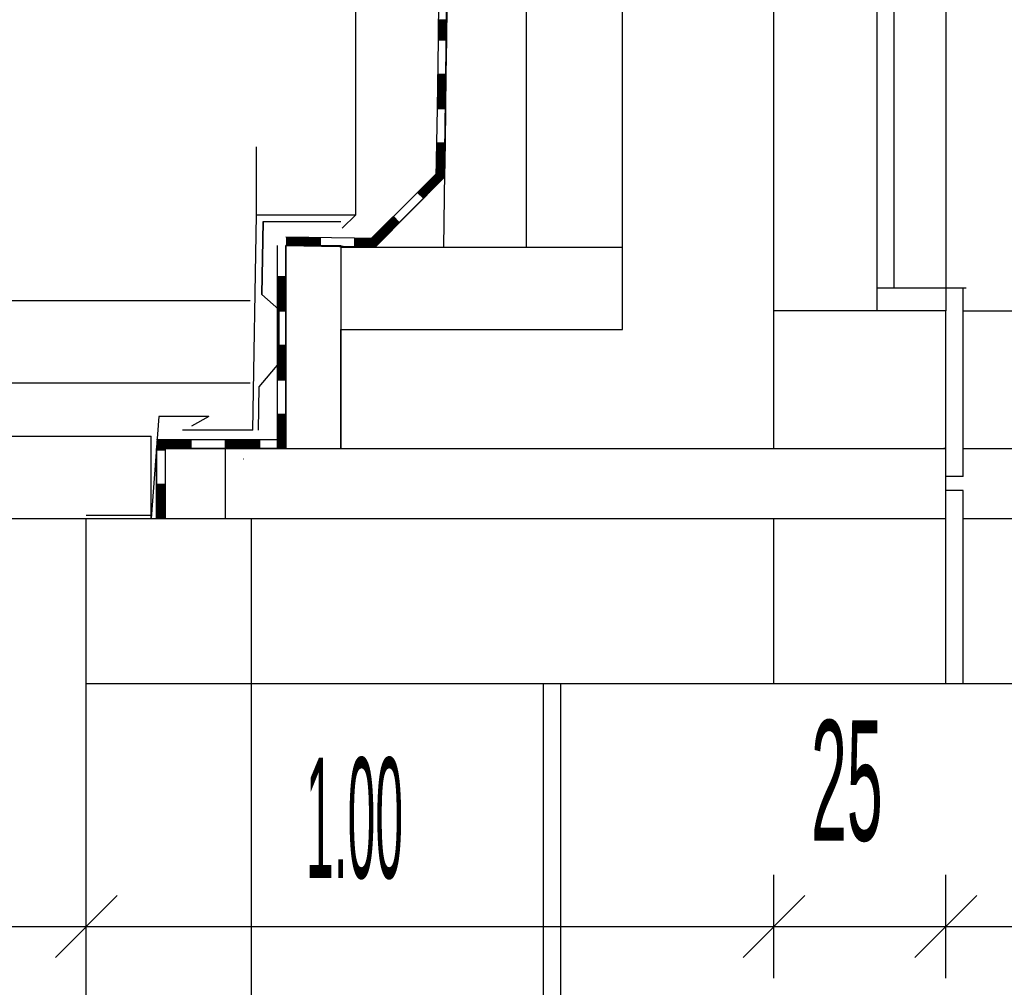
# Model space of a CAD drawing. Extents: x -0.6 to 1.54, y -0.37 to 1.17.
# Tile 21 of 79: x 0.104 to 0.1327, y 0.5367 to 0.5648. Entities that reach past the tile are written whole.
import ezdxf

# ---------------------------------------------------------------- set-up
doc = ezdxf.new("R2010")
doc.units = 0
doc.linetypes.add('KCONTINUOUS', pattern=[0])
doc.layers.add('W01_---', color=7, linetype='CONTINUOUS')

msp = doc.modelspace()

# ---------------------------------------------------------------- linework, layer by layer
at = {"layer": 'W01_---', "color": 7, "linetype": 'KCONTINUOUS'}
for p, q in [((0.12596, 0.55237), (0.12596, 0.68583)), ((0.12156, 0.55583), (0.12156, 0.68233)), ((0.12896, 0.55637), (0.12896, 0.68103)), ((0.12946, 0.55703), (0.12946, 0.68103)), ((0.13096, 0.68103), (0.13096, 0.55637)), ((0.11636, 0.55823), (0.11794, 0.67993)), ((0.11876, 0.55823), (0.11876, 0.67993)), ((0.11638, 0.56026), (0.11794, 0.67793)), ((0.1138, 0.55917), (0.1138, 0.65628)), ((0.1163, 0.56324), (0.11642, 0.56324)), ((0.11091, 0.55917), (0.11091, 0.56115)), ((0.11627, 0.56124), (0.1164, 0.56124)), ((0.11436, 0.55823), (0.11638, 0.56026)), ((0.11638, 0.56026), (0.11436, 0.55823)), ((0.1108, 0.5529), (0.11091, 0.55917)), ((0.11091, 0.55917), (0.1138, 0.55917)), ((0.1138, 0.55917), (0.1134, 0.55878)), ((0.11496, 0.55901), (0.11505, 0.55893)), ((0.1111, 0.55897), (0.11107, 0.55685)), ((0.11107, 0.55685), (0.1111, 0.55897)), ((0.1111, 0.55897), (0.11336, 0.55897)), ((0.1111, 0.55897), (0.11336, 0.55897)), ((0.11176, 0.55237), (0.11176, 0.55827)), ((0.11176, 0.55827), (0.11436, 0.55823)), ((0.11176, 0.55827), (0.11336, 0.55827)), ((0.11176, 0.55827), (0.11176, 0.55237)), ((0.11274, 0.55838), (0.11274, 0.55826)), ((0.11336, 0.55827), (0.11336, 0.55237)), ((0.11336, 0.55823), (0.12156, 0.55823)), ((0.11163, 0.55735), (0.11176, 0.55735)), ((0.13155, 0.55703), (0.12896, 0.55703)), ((0.13146, 0.55155), (0.13146, 0.55703)), ((0.11156, 0.55641), (0.11107, 0.55685)), ((0.11156, 0.55641), (0.11107, 0.55685)), ((0.10173, 0.55667), (0.11073, 0.55667)), ((0.11156, 0.55641), (0.11156, 0.55529)), ((0.11156, 0.55485), (0.11156, 0.55641)), ((0.13096, 0.55637), (0.12596, 0.55637)), ((0.13096, 0.55237), (0.13096, 0.55637)), ((0.13146, 0.55637), (0.18186, 0.55637)), ((0.11336, 0.55587), (0.11336, 0.55237)), ((0.11336, 0.55583), (0.12156, 0.55583)), ((0.11336, 0.55237), (0.11336, 0.55583)), ((0.11163, 0.55535), (0.11176, 0.55535)), ((0.11156, 0.55485), (0.11098, 0.55416)), ((0.11073, 0.55427), (0.10173, 0.55427)), ((0.11098, 0.55416), (0.11096, 0.5529)), ((0.10807, 0.5533), (0.10785, 0.55033)), ((0.10952, 0.5533), (0.10807, 0.5533)), ((0.10952, 0.5533), (0.10902, 0.55302)), ((0.11163, 0.55335), (0.11176, 0.55335)), ((0.09156, 0.55273), (0.10785, 0.55273)), ((0.10785, 0.55033), (0.10785, 0.55273)), ((0.1108, 0.5529), (0.10876, 0.5529)), ((0.10898, 0.5525), (0.10898, 0.55237)), ((0.11098, 0.5525), (0.11098, 0.55237)), ((0.108, 0.55033), (0.108, 0.55237)), ((0.108, 0.55237), (0.11176, 0.55237)), ((0.108, 0.55237), (0.108, 0.55033)), ((0.11, 0.55237), (0.108, 0.55237)), ((0.11, 0.55237), (0.11, 0.55033)), ((0.11176, 0.55237), (0.11, 0.55237)), ((0.11176, 0.55237), (0.11336, 0.55237)), ((0.11336, 0.55237), (0.13096, 0.55237)), ((0.12596, 0.55237), (0.13096, 0.55237)), ((0.13096, 0.55237), (0.1309, 0.55237)), ((0.13096, 0.55155), (0.13096, 0.55237)), ((0.13096, 0.55155), (0.13096, 0.55237)), ((0.13146, 0.55237), (0.18366, 0.55237)), ((0.11053, 0.55207), (0.11054, 0.55207)), ((0.10812, 0.55131), (0.10825, 0.55131)), ((0.13146, 0.55155), (0.13096, 0.55155)), ((0.13096, 0.55033), (0.13096, 0.55155)), ((0.13146, 0.55115), (0.13096, 0.55115)), ((0.13096, 0.55033), (0.13096, 0.55115)), ((0.13146, 0.54553), (0.13146, 0.55115)), ((0.10596, 0.55043), (0.10785, 0.55043)), ((0.09156, 0.55033), (0.13096, 0.55033)), ((0.10596, 0.32533), (0.10596, 0.55033)), ((0.11076, 0.54553), (0.11076, 0.55033)), ((0.12596, 0.54553), (0.12596, 0.55033)), ((0.13096, 0.54553), (0.13096, 0.55033)), ((0.13146, 0.55033), (0.18366, 0.55033)), ((0.10596, 0.54553), (0.13096, 0.54553)), ((0.10596, 0.54553), (0.13096, 0.54553)), ((0.11076, 0.48033), (0.11076, 0.54553)), ((0.11926, 0.48033), (0.11926, 0.54553)), ((0.11976, 0.48033), (0.11976, 0.54553)), ((0.13096, 0.54553), (0.18186, 0.54553)), ((0.10596, 0.53696), (0.10596, 0.53996)), ((0.12596, 0.53696), (0.12596, 0.53996)), ((0.13096, 0.53696), (0.13096, 0.53996)), ((0.10506, 0.53756), (0.10686, 0.53936)), ((0.12506, 0.53756), (0.12686, 0.53936)), ((0.13006, 0.53756), (0.13186, 0.53936)), ((0.09131, 0.53846), (0.10596, 0.53846)), ((0.10446, 0.53846), (0.10746, 0.53846)), ((0.10596, 0.53846), (0.11008, 0.53846)), ((0.11008, 0.53846), (0.12596, 0.53846)), ((0.12446, 0.53846), (0.12746, 0.53846)), ((0.12596, 0.53846), (0.13096, 0.53846)), ((0.12946, 0.53846), (0.13246, 0.53846)), ((0.13096, 0.53846), (0.15222, 0.53846))]:
    msp.add_line(p, q, dxfattribs=at)
at = {"layer": 'W01_---', "color": 31, "linetype": 'KCONTINUOUS'}
for p, q in [((0.11621, 0.56626), (0.11619, 0.56426)), ((0.11645, 0.56526), (0.11644, 0.56426)), ((0.11619, 0.56484), (0.11644, 0.56484)), ((0.11619, 0.56482), (0.11644, 0.56482)), ((0.11619, 0.5648), (0.11644, 0.5648)), ((0.11619, 0.56478), (0.11644, 0.56478)), ((0.11619, 0.56476), (0.11644, 0.56476)), ((0.11619, 0.56474), (0.11644, 0.56474)), ((0.11619, 0.56472), (0.11644, 0.56472)), ((0.11619, 0.5647), (0.11644, 0.5647)), ((0.11619, 0.56468), (0.11644, 0.56468)), ((0.11619, 0.56466), (0.11644, 0.56466)), ((0.11619, 0.56464), (0.11644, 0.56464)), ((0.11619, 0.56462), (0.11644, 0.56462)), ((0.11619, 0.5646), (0.11644, 0.5646)), ((0.11619, 0.56458), (0.11644, 0.56458)), ((0.11619, 0.56456), (0.11644, 0.56456)), ((0.11619, 0.56454), (0.11644, 0.56454)), ((0.11619, 0.56452), (0.11644, 0.56452)), ((0.11619, 0.5645), (0.11644, 0.5645)), ((0.11619, 0.56448), (0.11644, 0.56448)), ((0.11619, 0.56446), (0.11644, 0.56446)), ((0.11621, 0.56448), (0.11644, 0.56448)), ((0.11623, 0.56448), (0.11644, 0.56448)), ((0.11625, 0.56448), (0.11644, 0.56448)), ((0.11627, 0.56448), (0.11644, 0.56448)), ((0.11629, 0.56448), (0.11644, 0.56448)), ((0.11631, 0.56448), (0.11644, 0.56448)), ((0.11633, 0.56448), (0.11644, 0.56448)), ((0.11635, 0.56448), (0.11644, 0.56448)), ((0.11637, 0.56448), (0.11644, 0.56448)), ((0.11639, 0.56448), (0.11644, 0.56448)), ((0.11619, 0.56426), (0.11616, 0.56226)), ((0.11619, 0.56444), (0.11644, 0.56444)), ((0.11619, 0.56442), (0.11644, 0.56442)), ((0.11619, 0.5644), (0.11644, 0.5644)), ((0.11619, 0.56438), (0.11644, 0.56438)), ((0.11619, 0.56436), (0.11644, 0.56436)), ((0.11619, 0.56434), (0.11644, 0.56434)), ((0.11619, 0.56432), (0.11644, 0.56432)), ((0.11619, 0.5643), (0.11644, 0.5643)), ((0.11619, 0.56428), (0.11644, 0.56428)), ((0.11619, 0.56426), (0.11644, 0.56426)), ((0.11644, 0.56426), (0.11642, 0.56326)), ((0.11617, 0.56326), (0.11642, 0.56326)), ((0.11617, 0.56324), (0.11642, 0.56324)), ((0.11617, 0.56322), (0.11642, 0.56322)), ((0.11617, 0.5632), (0.11642, 0.5632)), ((0.11617, 0.56318), (0.11642, 0.56318)), ((0.11617, 0.56316), (0.11642, 0.56316)), ((0.11617, 0.56314), (0.11642, 0.56314)), ((0.11617, 0.56312), (0.11642, 0.56312)), ((0.11617, 0.5631), (0.11642, 0.5631)), ((0.11617, 0.56308), (0.11642, 0.56308)), ((0.11617, 0.56306), (0.11642, 0.56306)), ((0.11617, 0.56304), (0.11642, 0.56304)), ((0.11617, 0.56302), (0.11642, 0.56302)), ((0.11642, 0.56326), (0.11641, 0.56226)), ((0.11617, 0.563), (0.11642, 0.563)), ((0.11617, 0.56298), (0.11642, 0.56298)), ((0.11617, 0.56296), (0.11642, 0.56296)), ((0.11617, 0.56294), (0.11642, 0.56294)), ((0.11617, 0.56292), (0.11642, 0.56292)), ((0.11617, 0.5629), (0.11642, 0.5629)), ((0.11617, 0.56288), (0.11642, 0.56288)), ((0.11617, 0.56286), (0.11642, 0.56286)), ((0.11617, 0.56284), (0.11642, 0.56284)), ((0.11617, 0.56282), (0.11642, 0.56282)), ((0.11617, 0.5628), (0.11642, 0.5628)), ((0.11617, 0.56278), (0.11642, 0.56278)), ((0.11617, 0.56276), (0.11642, 0.56276)), ((0.11617, 0.56274), (0.11642, 0.56274)), ((0.11616, 0.5627), (0.11642, 0.5627)), ((0.11616, 0.56268), (0.11642, 0.56268)), ((0.11616, 0.56266), (0.11642, 0.56266)), ((0.11616, 0.56264), (0.11642, 0.56264)), ((0.11616, 0.56262), (0.11641, 0.56262)), ((0.11616, 0.5626), (0.11641, 0.5626)), ((0.11616, 0.56258), (0.11641, 0.56258)), ((0.11616, 0.56256), (0.11641, 0.56256)), ((0.11616, 0.56254), (0.11641, 0.56254)), ((0.11616, 0.56252), (0.11641, 0.56252)), ((0.11616, 0.5625), (0.11641, 0.5625)), ((0.11616, 0.56248), (0.11641, 0.56248)), ((0.11616, 0.56246), (0.11641, 0.56246)), ((0.11616, 0.56244), (0.11641, 0.56244)), ((0.11617, 0.56272), (0.11642, 0.56272)), ((0.11618, 0.56248), (0.11641, 0.56248)), ((0.1162, 0.56248), (0.11641, 0.56248)), ((0.11622, 0.56248), (0.11641, 0.56248)), ((0.11624, 0.56248), (0.11641, 0.56248)), ((0.11626, 0.56248), (0.11641, 0.56248)), ((0.11628, 0.56248), (0.11641, 0.56248)), ((0.1163, 0.56248), (0.11641, 0.56248)), ((0.11632, 0.56248), (0.11641, 0.56248)), ((0.11634, 0.56248), (0.11641, 0.56248)), ((0.11636, 0.56248), (0.11641, 0.56248)), ((0.11616, 0.56226), (0.11613, 0.56026)), ((0.11616, 0.56242), (0.11641, 0.56242)), ((0.11616, 0.5624), (0.11641, 0.5624)), ((0.11616, 0.56238), (0.11641, 0.56238)), ((0.11616, 0.56236), (0.11641, 0.56236)), ((0.11616, 0.56234), (0.11641, 0.56234)), ((0.11616, 0.56232), (0.11641, 0.56232)), ((0.11616, 0.5623), (0.11641, 0.5623)), ((0.11616, 0.56228), (0.11641, 0.56228)), ((0.11616, 0.56226), (0.11641, 0.56226)), ((0.11641, 0.56226), (0.1164, 0.56126)), ((0.11614, 0.56112), (0.11639, 0.56112)), ((0.11614, 0.5611), (0.11639, 0.5611)), ((0.11614, 0.56108), (0.11639, 0.56108)), ((0.11614, 0.56106), (0.11639, 0.56106)), ((0.11614, 0.56104), (0.11639, 0.56104)), ((0.11614, 0.56102), (0.11639, 0.56102)), ((0.11615, 0.56126), (0.1164, 0.56126)), ((0.11615, 0.56124), (0.1164, 0.56124)), ((0.11615, 0.56122), (0.1164, 0.56122)), ((0.11615, 0.5612), (0.1164, 0.5612)), ((0.11615, 0.56118), (0.11639, 0.56118)), ((0.11615, 0.56116), (0.11639, 0.56116)), ((0.11615, 0.56114), (0.11639, 0.56114)), ((0.1164, 0.56126), (0.11638, 0.56026)), ((0.11614, 0.561), (0.11639, 0.561)), ((0.11614, 0.56098), (0.11639, 0.56098)), ((0.11614, 0.56096), (0.11639, 0.56096)), ((0.11614, 0.56094), (0.11639, 0.56094)), ((0.11614, 0.56092), (0.11639, 0.56092)), ((0.11614, 0.5609), (0.11639, 0.5609)), ((0.11614, 0.56088), (0.11639, 0.56088)), ((0.11614, 0.56086), (0.11639, 0.56086)), ((0.11614, 0.56084), (0.11639, 0.56084)), ((0.11614, 0.56082), (0.11639, 0.56082)), ((0.11614, 0.5608), (0.11639, 0.5608)), ((0.11614, 0.56078), (0.11639, 0.56078)), ((0.11614, 0.56076), (0.11639, 0.56076)), ((0.11614, 0.56074), (0.11639, 0.56074)), ((0.11614, 0.56072), (0.11639, 0.56072)), ((0.11621, 0.56044), (0.11559, 0.55982)), ((0.11613, 0.56044), (0.11639, 0.56044)), ((0.11614, 0.5607), (0.11639, 0.5607)), ((0.11614, 0.56068), (0.11639, 0.56068)), ((0.11614, 0.56066), (0.11639, 0.56066)), ((0.11614, 0.56064), (0.11639, 0.56064)), ((0.11614, 0.56062), (0.11639, 0.56062)), ((0.11614, 0.5606), (0.11639, 0.5606)), ((0.11614, 0.56058), (0.11639, 0.56058)), ((0.11614, 0.56056), (0.11639, 0.56056)), ((0.11614, 0.56054), (0.11639, 0.56054)), ((0.11614, 0.56052), (0.11639, 0.56052)), ((0.11614, 0.5605), (0.11639, 0.5605)), ((0.11614, 0.56048), (0.11639, 0.56048)), ((0.11614, 0.56046), (0.11639, 0.56046)), ((0.11616, 0.56048), (0.11639, 0.56048)), ((0.11618, 0.56048), (0.11639, 0.56048)), ((0.1162, 0.56048), (0.11639, 0.56048)), ((0.11622, 0.56048), (0.11639, 0.56048)), ((0.11624, 0.56048), (0.11639, 0.56048)), ((0.11626, 0.56048), (0.11639, 0.56048)), ((0.11628, 0.56048), (0.11639, 0.56048)), ((0.1163, 0.56048), (0.11639, 0.56048)), ((0.11632, 0.56048), (0.11639, 0.56048)), ((0.11634, 0.56048), (0.11639, 0.56048)), ((0.11638, 0.56026), (0.11577, 0.55965)), ((0.11592, 0.56015), (0.1161, 0.55997)), ((0.11593, 0.56016), (0.11611, 0.55999)), ((0.11595, 0.56018), (0.11613, 0.56)), ((0.11596, 0.56019), (0.11614, 0.56001)), ((0.11598, 0.56021), (0.11615, 0.56003)), ((0.11599, 0.56022), (0.11617, 0.56004)), ((0.116, 0.56023), (0.11618, 0.56006)), ((0.11602, 0.56025), (0.1162, 0.56007)), ((0.11603, 0.56026), (0.11621, 0.56008)), ((0.11605, 0.56028), (0.11622, 0.5601)), ((0.11606, 0.56029), (0.11624, 0.56011)), ((0.11608, 0.5603), (0.11625, 0.56013)), ((0.11609, 0.56032), (0.11627, 0.56014)), ((0.1161, 0.56033), (0.11628, 0.56016)), ((0.11612, 0.56035), (0.11629, 0.56017)), ((0.11613, 0.56042), (0.11639, 0.56042)), ((0.11613, 0.5604), (0.11639, 0.5604)), ((0.11613, 0.56038), (0.11639, 0.56038)), ((0.11613, 0.56036), (0.11631, 0.56018)), ((0.11613, 0.56036), (0.11638, 0.56036)), ((0.11613, 0.56034), (0.11638, 0.56034)), ((0.11613, 0.56032), (0.11638, 0.56032)), ((0.11613, 0.5603), (0.11638, 0.5603)), ((0.11613, 0.56028), (0.11638, 0.56028)), ((0.11615, 0.56037), (0.11615, 0.56038)), ((0.11615, 0.56038), (0.11632, 0.5602)), ((0.11616, 0.56039), (0.11634, 0.56021)), ((0.11617, 0.5604), (0.11635, 0.56023)), ((0.11619, 0.56042), (0.11637, 0.56024)), ((0.1162, 0.56043), (0.11638, 0.56026)), ((0.11564, 0.55987), (0.11581, 0.55969)), ((0.11565, 0.55988), (0.11583, 0.5597)), ((0.11566, 0.55989), (0.11584, 0.55972)), ((0.11568, 0.55991), (0.11586, 0.55973)), ((0.11569, 0.55992), (0.11587, 0.55975)), ((0.11571, 0.55994), (0.11588, 0.55976)), ((0.11572, 0.55995), (0.1159, 0.55977)), ((0.11574, 0.55996), (0.11591, 0.55979)), ((0.11575, 0.55998), (0.11593, 0.5598)), ((0.11576, 0.55999), (0.11594, 0.55982)), ((0.11576, 0.55996), (0.11593, 0.5598)), ((0.11578, 0.56001), (0.11595, 0.55983)), ((0.11578, 0.55995), (0.11593, 0.5598)), ((0.11579, 0.56002), (0.11597, 0.55985)), ((0.11579, 0.55994), (0.11593, 0.5598)), ((0.11581, 0.56004), (0.11598, 0.55986)), ((0.11581, 0.55992), (0.11593, 0.5598)), ((0.11582, 0.56005), (0.116, 0.55987)), ((0.11582, 0.55991), (0.11593, 0.5598)), ((0.11583, 0.56006), (0.11601, 0.55989)), ((0.11583, 0.55989), (0.11593, 0.5598)), ((0.11585, 0.56008), (0.11603, 0.5599)), ((0.11585, 0.55988), (0.11593, 0.5598)), ((0.11586, 0.56009), (0.11604, 0.55992)), ((0.11586, 0.55987), (0.11593, 0.5598)), ((0.11588, 0.56011), (0.11605, 0.55993)), ((0.11589, 0.56012), (0.11607, 0.55994)), ((0.1159, 0.56014), (0.11608, 0.55996)), ((0.11559, 0.55982), (0.11418, 0.55841)), ((0.11577, 0.55965), (0.11506, 0.55894)), ((0.11559, 0.55982), (0.11577, 0.55965)), ((0.11561, 0.55984), (0.11578, 0.55966)), ((0.11562, 0.55985), (0.1158, 0.55967)), ((0.11588, 0.55985), (0.11593, 0.5598)), ((0.11589, 0.55984), (0.11593, 0.5598)), ((0.11479, 0.55902), (0.11497, 0.55884)), ((0.1148, 0.55903), (0.11498, 0.55886)), ((0.11482, 0.55905), (0.11499, 0.55887)), ((0.11483, 0.55906), (0.11501, 0.55888)), ((0.11484, 0.55907), (0.11502, 0.5589)), ((0.11486, 0.55909), (0.11504, 0.55891)), ((0.11487, 0.5591), (0.11505, 0.55893)), ((0.11489, 0.55912), (0.11506, 0.55894)), ((0.11506, 0.55894), (0.11436, 0.55823)), ((0.11449, 0.55872), (0.11467, 0.55854)), ((0.1145, 0.55874), (0.11468, 0.55856)), ((0.11452, 0.55875), (0.1147, 0.55857)), ((0.11453, 0.55876), (0.11471, 0.55859)), ((0.11455, 0.55878), (0.11472, 0.5586)), ((0.11456, 0.55879), (0.11474, 0.55861)), ((0.11458, 0.55881), (0.11475, 0.55863)), ((0.11459, 0.55882), (0.11477, 0.55864)), ((0.1146, 0.55883), (0.11478, 0.55866)), ((0.11462, 0.55885), (0.11479, 0.55867)), ((0.11463, 0.55886), (0.11481, 0.55868)), ((0.11465, 0.55888), (0.11482, 0.5587)), ((0.11466, 0.55889), (0.11484, 0.55871)), ((0.11467, 0.5589), (0.11485, 0.55873)), ((0.11469, 0.55892), (0.11487, 0.55874)), ((0.1147, 0.55893), (0.11488, 0.55876)), ((0.11472, 0.55895), (0.11489, 0.55877)), ((0.11473, 0.55896), (0.11491, 0.55878)), ((0.11475, 0.55897), (0.11492, 0.5588)), ((0.11476, 0.55899), (0.11494, 0.55881)), ((0.11477, 0.559), (0.11495, 0.55883)), ((0.11376, 0.55849), (0.11176, 0.55852)), ((0.11178, 0.55852), (0.11178, 0.55827)), ((0.1118, 0.55852), (0.1118, 0.55827)), ((0.11182, 0.55852), (0.11182, 0.55827)), ((0.11184, 0.55852), (0.11184, 0.55827)), ((0.11186, 0.55852), (0.11186, 0.55827)), ((0.11188, 0.55852), (0.11188, 0.55827)), ((0.1119, 0.55852), (0.1119, 0.55827)), ((0.11192, 0.55852), (0.11192, 0.55827)), ((0.11194, 0.55852), (0.11194, 0.55827)), ((0.11196, 0.55852), (0.11196, 0.55827)), ((0.11198, 0.55852), (0.11198, 0.55827)), ((0.11198, 0.5585), (0.11198, 0.55827)), ((0.11198, 0.55848), (0.11198, 0.55827)), ((0.11198, 0.55846), (0.11198, 0.55827)), ((0.11198, 0.55844), (0.11198, 0.55827)), ((0.112, 0.55852), (0.112, 0.55827)), ((0.11202, 0.55852), (0.11202, 0.55827)), ((0.11204, 0.55852), (0.11204, 0.55827)), ((0.11206, 0.55852), (0.11206, 0.55827)), ((0.11208, 0.55852), (0.11208, 0.55827)), ((0.1121, 0.55852), (0.1121, 0.55827)), ((0.11212, 0.55852), (0.11212, 0.55827)), ((0.11214, 0.55852), (0.11214, 0.55827)), ((0.11216, 0.55852), (0.11216, 0.55827)), ((0.11218, 0.55852), (0.11218, 0.55827)), ((0.1122, 0.55852), (0.1122, 0.55827)), ((0.11222, 0.55852), (0.11222, 0.55826)), ((0.11224, 0.55852), (0.11224, 0.55826)), ((0.11226, 0.55852), (0.11226, 0.55826)), ((0.11228, 0.55852), (0.11228, 0.55826)), ((0.1123, 0.55851), (0.1123, 0.55826)), ((0.11232, 0.55851), (0.11232, 0.55826)), ((0.11234, 0.55851), (0.11234, 0.55826)), ((0.11236, 0.55851), (0.11236, 0.55826)), ((0.11238, 0.55851), (0.11238, 0.55826)), ((0.1124, 0.55851), (0.1124, 0.55826)), ((0.11242, 0.55851), (0.11242, 0.55826)), ((0.11244, 0.55851), (0.11244, 0.55826)), ((0.11246, 0.55851), (0.11246, 0.55826)), ((0.11248, 0.55851), (0.11248, 0.55826)), ((0.1125, 0.55851), (0.1125, 0.55826)), ((0.11252, 0.55851), (0.11252, 0.55826)), ((0.11254, 0.55851), (0.11254, 0.55826)), ((0.11256, 0.55851), (0.11256, 0.55826)), ((0.11258, 0.55851), (0.11258, 0.55826)), ((0.1126, 0.55851), (0.1126, 0.55826)), ((0.11262, 0.55851), (0.11262, 0.55826)), ((0.11264, 0.55851), (0.11264, 0.55826)), ((0.11266, 0.55851), (0.11266, 0.55826)), ((0.11268, 0.55851), (0.11268, 0.55826)), ((0.1127, 0.55851), (0.1127, 0.55826)), ((0.11272, 0.55851), (0.11272, 0.55826)), ((0.11274, 0.55851), (0.11274, 0.55826)), ((0.11276, 0.55851), (0.11276, 0.55826)), ((0.11376, 0.55849), (0.11376, 0.55824)), ((0.11436, 0.55848), (0.11376, 0.55849)), ((0.11378, 0.55849), (0.11378, 0.55824)), ((0.1138, 0.55849), (0.1138, 0.55824)), ((0.11382, 0.55849), (0.11382, 0.55824)), ((0.11384, 0.55849), (0.11384, 0.55824)), ((0.11386, 0.55849), (0.11386, 0.55824)), ((0.11388, 0.55849), (0.11388, 0.55824)), ((0.1139, 0.55849), (0.1139, 0.55824)), ((0.11392, 0.55849), (0.11392, 0.55824)), ((0.11394, 0.55849), (0.11394, 0.55824)), ((0.11396, 0.55849), (0.11396, 0.55824)), ((0.11398, 0.55849), (0.11398, 0.55824)), ((0.11398, 0.55847), (0.11398, 0.55824)), ((0.11398, 0.55845), (0.11398, 0.55824)), ((0.11398, 0.55843), (0.11398, 0.55824)), ((0.114, 0.55849), (0.114, 0.55824)), ((0.11402, 0.55849), (0.11402, 0.55824)), ((0.11404, 0.55849), (0.11404, 0.55824)), ((0.11406, 0.55849), (0.11406, 0.55824)), ((0.11408, 0.55849), (0.11408, 0.55824)), ((0.1141, 0.55849), (0.1141, 0.55824)), ((0.11412, 0.55849), (0.11412, 0.55824)), ((0.11414, 0.55849), (0.11414, 0.55824)), ((0.11416, 0.55849), (0.11416, 0.55824)), ((0.11418, 0.55849), (0.11418, 0.55824)), ((0.1142, 0.55848), (0.1142, 0.55824)), ((0.11421, 0.55844), (0.11439, 0.55826)), ((0.11422, 0.55848), (0.11422, 0.55824)), ((0.11422, 0.55845), (0.1144, 0.55827)), ((0.11424, 0.55848), (0.11424, 0.55823)), ((0.11424, 0.55847), (0.11441, 0.55829)), ((0.11425, 0.55848), (0.11443, 0.5583)), ((0.11426, 0.55848), (0.11426, 0.55823)), ((0.11427, 0.55849), (0.11444, 0.55832)), ((0.11428, 0.55851), (0.11446, 0.55833)), ((0.11428, 0.55848), (0.11428, 0.55823)), ((0.11429, 0.55852), (0.11447, 0.55835)), ((0.1143, 0.55848), (0.1143, 0.55823)), ((0.11431, 0.55854), (0.11448, 0.55836)), ((0.11432, 0.55855), (0.1145, 0.55837)), ((0.11432, 0.55848), (0.11432, 0.55823)), ((0.11434, 0.55856), (0.11451, 0.55839)), ((0.11434, 0.55848), (0.11434, 0.55823)), ((0.11435, 0.55858), (0.11453, 0.5584)), ((0.11435, 0.55855), (0.11451, 0.55839)), ((0.11436, 0.55859), (0.11454, 0.55842)), ((0.11436, 0.55854), (0.11451, 0.55839)), ((0.11436, 0.55848), (0.11436, 0.55823)), ((0.11438, 0.55861), (0.11455, 0.55843)), ((0.11438, 0.55852), (0.11451, 0.55839)), ((0.11439, 0.55862), (0.11457, 0.55845)), ((0.11439, 0.55851), (0.11451, 0.55839)), ((0.11441, 0.55864), (0.11458, 0.55846)), ((0.11441, 0.55849), (0.11451, 0.55839)), ((0.11442, 0.55865), (0.1146, 0.55847)), ((0.11442, 0.55848), (0.11451, 0.55839)), ((0.11443, 0.55866), (0.11461, 0.55849)), ((0.11443, 0.55847), (0.11451, 0.55839)), ((0.11445, 0.55868), (0.11462, 0.5585)), ((0.11445, 0.55845), (0.11451, 0.55839)), ((0.11446, 0.55869), (0.11464, 0.55852)), ((0.11446, 0.55844), (0.11451, 0.55839)), ((0.11448, 0.55871), (0.11465, 0.55853)), ((0.11151, 0.55827), (0.11151, 0.55637)), ((0.11176, 0.55827), (0.11176, 0.55737)), ((0.11276, 0.55826), (0.11176, 0.55827)), ((0.11198, 0.55842), (0.11198, 0.55827)), ((0.11198, 0.5584), (0.11198, 0.55827)), ((0.11198, 0.55838), (0.11198, 0.55827)), ((0.11198, 0.55836), (0.11198, 0.55827)), ((0.11198, 0.55834), (0.11198, 0.55827)), ((0.11198, 0.55832), (0.11198, 0.55827)), ((0.11376, 0.55824), (0.11276, 0.55826)), ((0.11436, 0.55823), (0.11376, 0.55824)), ((0.11398, 0.55841), (0.11398, 0.55824)), ((0.11398, 0.55839), (0.11398, 0.55824)), ((0.11398, 0.55837), (0.11398, 0.55824)), ((0.11398, 0.55835), (0.11398, 0.55824)), ((0.11398, 0.55833), (0.11398, 0.55824)), ((0.11398, 0.55831), (0.11398, 0.55824)), ((0.11398, 0.55829), (0.11398, 0.55824)), ((0.11419, 0.55842), (0.11437, 0.55825)), ((0.11424, 0.55823), (0.11424, 0.55824)), ((0.11448, 0.55842), (0.11451, 0.55839)), ((0.11151, 0.55737), (0.11176, 0.55737)), ((0.11151, 0.55735), (0.11176, 0.55735)), ((0.11151, 0.55733), (0.11176, 0.55733)), ((0.11151, 0.55731), (0.11176, 0.55731)), ((0.11151, 0.55729), (0.11176, 0.55729)), ((0.11176, 0.55737), (0.11176, 0.55637)), ((0.11151, 0.55727), (0.11176, 0.55727)), ((0.11151, 0.55725), (0.11176, 0.55725)), ((0.11151, 0.55723), (0.11176, 0.55723)), ((0.11151, 0.55721), (0.11176, 0.55721)), ((0.11151, 0.55719), (0.11176, 0.55719)), ((0.11151, 0.55717), (0.11176, 0.55717)), ((0.11151, 0.55715), (0.11176, 0.55715)), ((0.11151, 0.55713), (0.11176, 0.55713)), ((0.11151, 0.55711), (0.11176, 0.55711)), ((0.11151, 0.55709), (0.11176, 0.55709)), ((0.11151, 0.55707), (0.11176, 0.55707)), ((0.11151, 0.55705), (0.11176, 0.55705)), ((0.11151, 0.55703), (0.11176, 0.55703)), ((0.11151, 0.55701), (0.11176, 0.55701)), ((0.11151, 0.55699), (0.11176, 0.55699)), ((0.11151, 0.55697), (0.11176, 0.55697)), ((0.11151, 0.55695), (0.11176, 0.55695)), ((0.11151, 0.55693), (0.11176, 0.55693)), ((0.11151, 0.55691), (0.11176, 0.55691)), ((0.11151, 0.55689), (0.11176, 0.55689)), ((0.11151, 0.55687), (0.11176, 0.55687)), ((0.11151, 0.55685), (0.11176, 0.55685)), ((0.11151, 0.55683), (0.11176, 0.55683)), ((0.11151, 0.55681), (0.11176, 0.55681)), ((0.11151, 0.55679), (0.11176, 0.55679)), ((0.11151, 0.55677), (0.11176, 0.55677)), ((0.11151, 0.55675), (0.11176, 0.55675)), ((0.11151, 0.55673), (0.11176, 0.55673)), ((0.11151, 0.55671), (0.11176, 0.55671)), ((0.11151, 0.55669), (0.11176, 0.55669)), ((0.11151, 0.55667), (0.11176, 0.55667)), ((0.11151, 0.55665), (0.11176, 0.55665)), ((0.11151, 0.55663), (0.11176, 0.55663)), ((0.11151, 0.55661), (0.11176, 0.55661)), ((0.11151, 0.55659), (0.11176, 0.55659)), ((0.11151, 0.55657), (0.11176, 0.55657)), ((0.11151, 0.55655), (0.11176, 0.55655)), ((0.11151, 0.55653), (0.11176, 0.55653)), ((0.11151, 0.55651), (0.11176, 0.55651)), ((0.11151, 0.55649), (0.11176, 0.55649)), ((0.11151, 0.55647), (0.11176, 0.55647)), ((0.11151, 0.55645), (0.11176, 0.55645)), ((0.11151, 0.55643), (0.11176, 0.55643)), ((0.11153, 0.55659), (0.11176, 0.55659)), ((0.11155, 0.55659), (0.11176, 0.55659)), ((0.11157, 0.55659), (0.11176, 0.55659)), ((0.11159, 0.55659), (0.11176, 0.55659)), ((0.11161, 0.55659), (0.11176, 0.55659)), ((0.11163, 0.55659), (0.11176, 0.55659)), ((0.11165, 0.55659), (0.11176, 0.55659)), ((0.11167, 0.55659), (0.11176, 0.55659)), ((0.11169, 0.55659), (0.11176, 0.55659)), ((0.11171, 0.55659), (0.11176, 0.55659)), ((0.11151, 0.55641), (0.11176, 0.55641)), ((0.11151, 0.55639), (0.11176, 0.55639)), ((0.11151, 0.55637), (0.11151, 0.55437)), ((0.11151, 0.55637), (0.11176, 0.55637)), ((0.11176, 0.55637), (0.11176, 0.55537)), ((0.11151, 0.55537), (0.11176, 0.55537)), ((0.11151, 0.55535), (0.11176, 0.55535)), ((0.11151, 0.55533), (0.11176, 0.55533)), ((0.11151, 0.55531), (0.11176, 0.55531)), ((0.11151, 0.55529), (0.11176, 0.55529)), ((0.11176, 0.55537), (0.11176, 0.55437)), ((0.11151, 0.55527), (0.11176, 0.55527)), ((0.11151, 0.55525), (0.11176, 0.55525)), ((0.11151, 0.55523), (0.11176, 0.55523)), ((0.11151, 0.55521), (0.11176, 0.55521)), ((0.11151, 0.55519), (0.11176, 0.55519)), ((0.11151, 0.55517), (0.11176, 0.55517)), ((0.11151, 0.55515), (0.11176, 0.55515)), ((0.11151, 0.55513), (0.11176, 0.55513)), ((0.11151, 0.55511), (0.11176, 0.55511)), ((0.11151, 0.55509), (0.11176, 0.55509)), ((0.11151, 0.55507), (0.11176, 0.55507)), ((0.11151, 0.55505), (0.11176, 0.55505)), ((0.11151, 0.55503), (0.11176, 0.55503)), ((0.11151, 0.55501), (0.11176, 0.55501)), ((0.11151, 0.55499), (0.11176, 0.55499)), ((0.11151, 0.55497), (0.11176, 0.55497)), ((0.11151, 0.55495), (0.11176, 0.55495)), ((0.11151, 0.55493), (0.11176, 0.55493)), ((0.11151, 0.55491), (0.11176, 0.55491)), ((0.11151, 0.55489), (0.11176, 0.55489)), ((0.11151, 0.55487), (0.11176, 0.55487)), ((0.11151, 0.55485), (0.11176, 0.55485)), ((0.11151, 0.55483), (0.11176, 0.55483)), ((0.11151, 0.55481), (0.11176, 0.55481)), ((0.11151, 0.55479), (0.11176, 0.55479)), ((0.11151, 0.55477), (0.11176, 0.55477)), ((0.11151, 0.55475), (0.11176, 0.55475)), ((0.11151, 0.55473), (0.11176, 0.55473)), ((0.11151, 0.55471), (0.11176, 0.55471)), ((0.11151, 0.55469), (0.11176, 0.55469)), ((0.11151, 0.55467), (0.11176, 0.55467)), ((0.11151, 0.55465), (0.11176, 0.55465)), ((0.11151, 0.55463), (0.11176, 0.55463)), ((0.11151, 0.55461), (0.11176, 0.55461)), ((0.11151, 0.55459), (0.11176, 0.55459)), ((0.11151, 0.55457), (0.11176, 0.55457)), ((0.11151, 0.55455), (0.11176, 0.55455)), ((0.11151, 0.55453), (0.11176, 0.55453)), ((0.11151, 0.55451), (0.11176, 0.55451)), ((0.11151, 0.55449), (0.11176, 0.55449)), ((0.11151, 0.55447), (0.11176, 0.55447)), ((0.11151, 0.55445), (0.11176, 0.55445)), ((0.11151, 0.55443), (0.11176, 0.55443)), ((0.11153, 0.55459), (0.11176, 0.55459)), ((0.11155, 0.55459), (0.11176, 0.55459)), ((0.11157, 0.55459), (0.11176, 0.55459)), ((0.11159, 0.55459), (0.11176, 0.55459)), ((0.11161, 0.55459), (0.11176, 0.55459)), ((0.11163, 0.55459), (0.11176, 0.55459)), ((0.11165, 0.55459), (0.11176, 0.55459)), ((0.11167, 0.55459), (0.11176, 0.55459)), ((0.11169, 0.55459), (0.11176, 0.55459)), ((0.11171, 0.55459), (0.11176, 0.55459)), ((0.11151, 0.55441), (0.11176, 0.55441)), ((0.11151, 0.55439), (0.11176, 0.55439)), ((0.11151, 0.55437), (0.11151, 0.55237)), ((0.11151, 0.55437), (0.11176, 0.55437)), ((0.11176, 0.55437), (0.11176, 0.55337)), ((0.11151, 0.55337), (0.11176, 0.55337)), ((0.11151, 0.55335), (0.11176, 0.55335)), ((0.11151, 0.55333), (0.11176, 0.55333)), ((0.11151, 0.55331), (0.11176, 0.55331)), ((0.11151, 0.55329), (0.11176, 0.55329)), ((0.11176, 0.55337), (0.11176, 0.55237)), ((0.11151, 0.55327), (0.11176, 0.55327)), ((0.11151, 0.55325), (0.11176, 0.55325)), ((0.11151, 0.55323), (0.11176, 0.55323)), ((0.11151, 0.55321), (0.11176, 0.55321)), ((0.11151, 0.55319), (0.11176, 0.55319)), ((0.11151, 0.55317), (0.11176, 0.55317)), ((0.11151, 0.55315), (0.11176, 0.55315)), ((0.11151, 0.55313), (0.11176, 0.55313)), ((0.11151, 0.55311), (0.11176, 0.55311)), ((0.11151, 0.55309), (0.11176, 0.55309)), ((0.11151, 0.55307), (0.11176, 0.55307)), ((0.11151, 0.55305), (0.11176, 0.55305)), ((0.11151, 0.55303), (0.11176, 0.55303)), ((0.11151, 0.55301), (0.11176, 0.55301)), ((0.11151, 0.55299), (0.11176, 0.55299)), ((0.11151, 0.55297), (0.11176, 0.55297)), ((0.11151, 0.55295), (0.11176, 0.55295)), ((0.11151, 0.55293), (0.11176, 0.55293)), ((0.11151, 0.55291), (0.11176, 0.55291)), ((0.11151, 0.55289), (0.11176, 0.55289)), ((0.11151, 0.55287), (0.11176, 0.55287)), ((0.11151, 0.55285), (0.11176, 0.55285)), ((0.11151, 0.55283), (0.11176, 0.55283)), ((0.11151, 0.55281), (0.11176, 0.55281)), ((0.11151, 0.55279), (0.11176, 0.55279)), ((0.11151, 0.55277), (0.11176, 0.55277)), ((0.11151, 0.55275), (0.11176, 0.55275)), ((0.11151, 0.55273), (0.11176, 0.55273)), ((0.11151, 0.55271), (0.11176, 0.55271)), ((0.11, 0.55262), (0.108, 0.55262)), ((0.10802, 0.55262), (0.10802, 0.55237)), ((0.10804, 0.55262), (0.10804, 0.55237)), ((0.10806, 0.55262), (0.10806, 0.55237)), ((0.10808, 0.55262), (0.10808, 0.55237)), ((0.1081, 0.55262), (0.1081, 0.55237)), ((0.10812, 0.55262), (0.10812, 0.55237)), ((0.10814, 0.55262), (0.10814, 0.55237)), ((0.10816, 0.55262), (0.10816, 0.55237)), ((0.10818, 0.55262), (0.10818, 0.55237)), ((0.1082, 0.55262), (0.1082, 0.55237)), ((0.10822, 0.55262), (0.10822, 0.55237)), ((0.10822, 0.5526), (0.10822, 0.55237)), ((0.10822, 0.55258), (0.10822, 0.55237)), ((0.10822, 0.55256), (0.10822, 0.55237)), ((0.10822, 0.55254), (0.10822, 0.55237)), ((0.10822, 0.55252), (0.10822, 0.55237)), ((0.10822, 0.5525), (0.10822, 0.55237)), ((0.10822, 0.55248), (0.10822, 0.55237)), ((0.10822, 0.55246), (0.10822, 0.55237)), ((0.10822, 0.55244), (0.10822, 0.55237)), ((0.10822, 0.55242), (0.10822, 0.55237)), ((0.10824, 0.55262), (0.10824, 0.55237)), ((0.10826, 0.55262), (0.10826, 0.55237)), ((0.10828, 0.55262), (0.10828, 0.55237)), ((0.1083, 0.55262), (0.1083, 0.55237)), ((0.10832, 0.55262), (0.10832, 0.55237)), ((0.10834, 0.55262), (0.10834, 0.55237)), ((0.10836, 0.55262), (0.10836, 0.55237)), ((0.10838, 0.55262), (0.10838, 0.55237)), ((0.1084, 0.55262), (0.1084, 0.55237)), ((0.10842, 0.55262), (0.10842, 0.55237)), ((0.10844, 0.55262), (0.10844, 0.55237)), ((0.10846, 0.55262), (0.10846, 0.55237)), ((0.10848, 0.55262), (0.10848, 0.55237)), ((0.1085, 0.55262), (0.1085, 0.55237)), ((0.10852, 0.55262), (0.10852, 0.55237)), ((0.10854, 0.55262), (0.10854, 0.55237)), ((0.10856, 0.55262), (0.10856, 0.55237)), ((0.10858, 0.55262), (0.10858, 0.55237)), ((0.1086, 0.55262), (0.1086, 0.55237)), ((0.10862, 0.55262), (0.10862, 0.55237)), ((0.10864, 0.55262), (0.10864, 0.55237)), ((0.10866, 0.55262), (0.10866, 0.55237)), ((0.10868, 0.55262), (0.10868, 0.55237)), ((0.1087, 0.55262), (0.1087, 0.55237)), ((0.10872, 0.55262), (0.10872, 0.55237)), ((0.10874, 0.55262), (0.10874, 0.55237)), ((0.10876, 0.55262), (0.10876, 0.55237)), ((0.10878, 0.55262), (0.10878, 0.55237)), ((0.1088, 0.55262), (0.1088, 0.55237)), ((0.10882, 0.55262), (0.10882, 0.55237)), ((0.10884, 0.55262), (0.10884, 0.55237)), ((0.10886, 0.55262), (0.10886, 0.55237)), ((0.10888, 0.55262), (0.10888, 0.55237)), ((0.1089, 0.55262), (0.1089, 0.55237)), ((0.10892, 0.55262), (0.10892, 0.55237)), ((0.10894, 0.55262), (0.10894, 0.55237)), ((0.10896, 0.55262), (0.10896, 0.55237)), ((0.10898, 0.55262), (0.10898, 0.55237)), ((0.109, 0.55262), (0.109, 0.55237)), ((0.11, 0.55262), (0.11, 0.55237)), ((0.11176, 0.55262), (0.11, 0.55262)), ((0.11002, 0.55262), (0.11002, 0.55237)), ((0.11004, 0.55262), (0.11004, 0.55237)), ((0.11006, 0.55262), (0.11006, 0.55237)), ((0.11008, 0.55262), (0.11008, 0.55237)), ((0.1101, 0.55262), (0.1101, 0.55237)), ((0.11012, 0.55262), (0.11012, 0.55237)), ((0.11014, 0.55262), (0.11014, 0.55237)), ((0.11016, 0.55262), (0.11016, 0.55237)), ((0.11018, 0.55262), (0.11018, 0.55237)), ((0.1102, 0.55262), (0.1102, 0.55237)), ((0.11022, 0.55262), (0.11022, 0.55237)), ((0.11022, 0.5526), (0.11022, 0.55237)), ((0.11022, 0.55258), (0.11022, 0.55237)), ((0.11022, 0.55256), (0.11022, 0.55237)), ((0.11022, 0.55254), (0.11022, 0.55237)), ((0.11022, 0.55252), (0.11022, 0.55237)), ((0.11022, 0.5525), (0.11022, 0.55237)), ((0.11022, 0.55248), (0.11022, 0.55237)), ((0.11022, 0.55246), (0.11022, 0.55237)), ((0.11022, 0.55244), (0.11022, 0.55237)), ((0.11022, 0.55242), (0.11022, 0.55237)), ((0.11024, 0.55262), (0.11024, 0.55237)), ((0.11026, 0.55262), (0.11026, 0.55237)), ((0.11028, 0.55262), (0.11028, 0.55237)), ((0.1103, 0.55262), (0.1103, 0.55237)), ((0.11032, 0.55262), (0.11032, 0.55237)), ((0.11034, 0.55262), (0.11034, 0.55237)), ((0.11036, 0.55262), (0.11036, 0.55237)), ((0.11038, 0.55262), (0.11038, 0.55237)), ((0.1104, 0.55262), (0.1104, 0.55237)), ((0.11042, 0.55262), (0.11042, 0.55237)), ((0.11044, 0.55262), (0.11044, 0.55237)), ((0.11046, 0.55262), (0.11046, 0.55237)), ((0.11048, 0.55262), (0.11048, 0.55237)), ((0.1105, 0.55262), (0.1105, 0.55237)), ((0.11052, 0.55262), (0.11052, 0.55237)), ((0.11054, 0.55262), (0.11054, 0.55237)), ((0.11056, 0.55262), (0.11056, 0.55237)), ((0.11058, 0.55262), (0.11058, 0.55237)), ((0.1106, 0.55262), (0.1106, 0.55237)), ((0.11062, 0.55262), (0.11062, 0.55237)), ((0.11064, 0.55262), (0.11064, 0.55237)), ((0.11066, 0.55262), (0.11066, 0.55237)), ((0.11068, 0.55262), (0.11068, 0.55237)), ((0.1107, 0.55262), (0.1107, 0.55237)), ((0.11072, 0.55262), (0.11072, 0.55237)), ((0.11074, 0.55262), (0.11074, 0.55237)), ((0.11076, 0.55262), (0.11076, 0.55237)), ((0.11078, 0.55262), (0.11078, 0.55237)), ((0.1108, 0.55262), (0.1108, 0.55237)), ((0.11082, 0.55262), (0.11082, 0.55237)), ((0.11084, 0.55262), (0.11084, 0.55237)), ((0.11086, 0.55262), (0.11086, 0.55237)), ((0.11088, 0.55262), (0.11088, 0.55237)), ((0.1109, 0.55262), (0.1109, 0.55237)), ((0.11092, 0.55262), (0.11092, 0.55237)), ((0.11094, 0.55262), (0.11094, 0.55237)), ((0.11096, 0.55262), (0.11096, 0.55237)), ((0.11098, 0.55262), (0.11098, 0.55237)), ((0.111, 0.55262), (0.111, 0.55237)), ((0.11151, 0.55269), (0.11176, 0.55269)), ((0.11151, 0.55267), (0.11176, 0.55267)), ((0.11151, 0.55265), (0.11176, 0.55265)), ((0.11151, 0.55263), (0.11176, 0.55263)), ((0.11151, 0.55261), (0.11176, 0.55261)), ((0.11151, 0.55259), (0.11176, 0.55259)), ((0.11151, 0.55257), (0.11176, 0.55257)), ((0.11151, 0.55255), (0.11176, 0.55255)), ((0.11151, 0.55253), (0.11176, 0.55253)), ((0.11151, 0.55251), (0.11176, 0.55251)), ((0.11151, 0.55249), (0.11176, 0.55249)), ((0.11151, 0.55247), (0.11176, 0.55247)), ((0.11151, 0.55245), (0.11176, 0.55245)), ((0.11151, 0.55243), (0.11176, 0.55243)), ((0.11153, 0.55259), (0.11176, 0.55259)), ((0.11155, 0.55259), (0.11176, 0.55259)), ((0.11157, 0.55259), (0.11176, 0.55259)), ((0.11159, 0.55259), (0.11176, 0.55259)), ((0.11161, 0.55259), (0.11176, 0.55259)), ((0.11163, 0.55259), (0.11176, 0.55259)), ((0.11165, 0.55259), (0.11176, 0.55259)), ((0.11167, 0.55259), (0.11176, 0.55259)), ((0.11169, 0.55259), (0.11176, 0.55259)), ((0.11171, 0.55259), (0.11176, 0.55259)), ((0.108, 0.55237), (0.10825, 0.55237)), ((0.108, 0.55237), (0.108, 0.55233)), ((0.109, 0.55237), (0.108, 0.55237)), ((0.108, 0.55235), (0.10825, 0.55235)), ((0.108, 0.55233), (0.108, 0.55033)), ((0.108, 0.55233), (0.10825, 0.55233)), ((0.10825, 0.55237), (0.10825, 0.55233)), ((0.10825, 0.55233), (0.10825, 0.55133)), ((0.11, 0.55237), (0.109, 0.55237)), ((0.111, 0.55237), (0.11, 0.55237)), ((0.11176, 0.55237), (0.111, 0.55237)), ((0.11151, 0.55241), (0.11176, 0.55241)), ((0.11151, 0.55239), (0.11176, 0.55239)), ((0.108, 0.55133), (0.10825, 0.55133)), ((0.108, 0.55131), (0.10825, 0.55131)), ((0.108, 0.55129), (0.10825, 0.55129)), ((0.108, 0.55127), (0.10825, 0.55127)), ((0.10825, 0.55133), (0.10825, 0.55033)), ((0.108, 0.55125), (0.10825, 0.55125)), ((0.108, 0.55123), (0.10825, 0.55123)), ((0.108, 0.55121), (0.10825, 0.55121)), ((0.108, 0.55119), (0.10825, 0.55119)), ((0.108, 0.55117), (0.10825, 0.55117)), ((0.108, 0.55115), (0.10825, 0.55115)), ((0.108, 0.55113), (0.10825, 0.55113)), ((0.108, 0.55111), (0.10825, 0.55111)), ((0.108, 0.55109), (0.10825, 0.55109)), ((0.108, 0.55107), (0.10825, 0.55107)), ((0.108, 0.55105), (0.10825, 0.55105)), ((0.108, 0.55103), (0.10825, 0.55103)), ((0.108, 0.55101), (0.10825, 0.55101)), ((0.108, 0.55099), (0.10825, 0.55099)), ((0.108, 0.55097), (0.10825, 0.55097)), ((0.108, 0.55095), (0.10825, 0.55095)), ((0.108, 0.55093), (0.10825, 0.55093)), ((0.108, 0.55091), (0.10825, 0.55091)), ((0.108, 0.55089), (0.10825, 0.55089)), ((0.108, 0.55087), (0.10825, 0.55087)), ((0.108, 0.55085), (0.10825, 0.55085)), ((0.108, 0.55083), (0.10825, 0.55083)), ((0.108, 0.55081), (0.10825, 0.55081)), ((0.108, 0.55079), (0.10825, 0.55079)), ((0.108, 0.55077), (0.10825, 0.55077)), ((0.108, 0.55075), (0.10825, 0.55075)), ((0.108, 0.55073), (0.10825, 0.55073)), ((0.108, 0.55071), (0.10825, 0.55071)), ((0.108, 0.55069), (0.10825, 0.55069)), ((0.108, 0.55067), (0.10825, 0.55067)), ((0.108, 0.55065), (0.10825, 0.55065)), ((0.108, 0.55063), (0.10825, 0.55063)), ((0.108, 0.55061), (0.10825, 0.55061)), ((0.108, 0.55059), (0.10825, 0.55059)), ((0.108, 0.55057), (0.10825, 0.55057)), ((0.108, 0.55055), (0.10825, 0.55055)), ((0.108, 0.55053), (0.10825, 0.55053)), ((0.108, 0.55051), (0.10825, 0.55051)), ((0.108, 0.55049), (0.10825, 0.55049)), ((0.108, 0.55047), (0.10825, 0.55047)), ((0.108, 0.55045), (0.10825, 0.55045)), ((0.108, 0.55043), (0.10825, 0.55043)), ((0.108, 0.55041), (0.10825, 0.55041)), ((0.10802, 0.55055), (0.10825, 0.55055)), ((0.10804, 0.55055), (0.10825, 0.55055)), ((0.10806, 0.55055), (0.10825, 0.55055)), ((0.10808, 0.55055), (0.10825, 0.55055)), ((0.1081, 0.55055), (0.10825, 0.55055)), ((0.10812, 0.55055), (0.10825, 0.55055)), ((0.10814, 0.55055), (0.10825, 0.55055)), ((0.10816, 0.55055), (0.10825, 0.55055)), ((0.10818, 0.55055), (0.10825, 0.55055)), ((0.1082, 0.55055), (0.10825, 0.55055)), ((0.108, 0.55039), (0.10825, 0.55039)), ((0.108, 0.55037), (0.10825, 0.55037)), ((0.108, 0.55035), (0.10825, 0.55035))]:
    msp.add_line(p, q, dxfattribs=at)

# ---------------------------------------------------------------- texts
at = {"layer": 'W01_---', "color": 7}
for s, width, p in [('25', 0.4, (0.12704, 0.54096, 60.999999)), ('1.00', 0.31, (0.11235, 0.53987, 60.999999))]:
    msp.add_text(s, height=0.0035, dxfattribs=dict(at, width=width)).set_placement(p)

doc.saveas('drawing.dxf')
